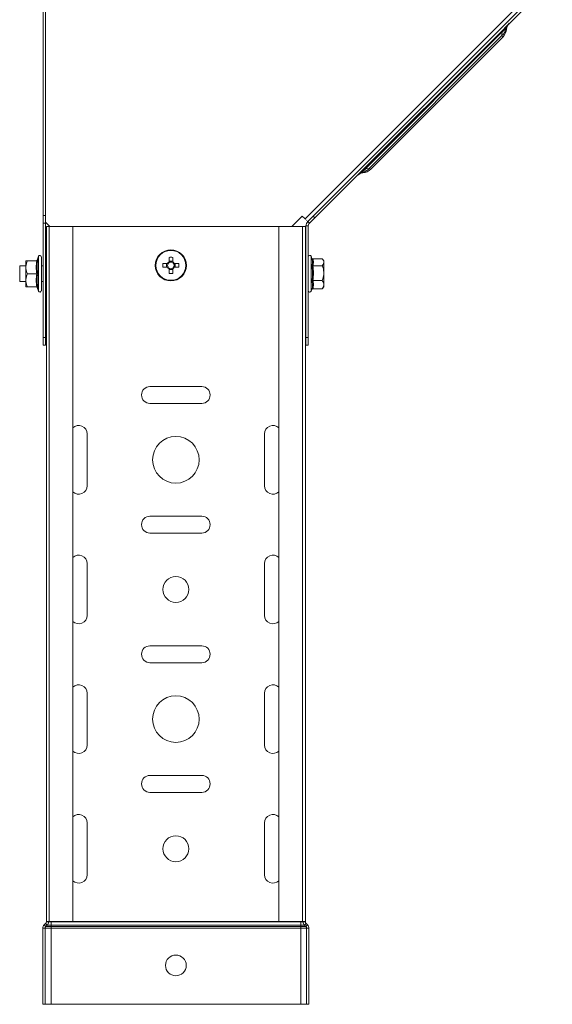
# Model space of a CAD drawing. Header units: millimetres. Extents: x 335 to 1721, y -946 to 550.
# Tile 4 of 12: x 1212 to 1418, y -946 to -566. Entities that reach past the tile are written whole.
import ezdxf

# ---------------------------------------------------------------- set-up
doc = ezdxf.new("R2010")
doc.units = ezdxf.units.MM
doc.linetypes.add('K5LT32768', pattern=[0])
doc.linetypes.add('K5LT32769', pattern=[0])

msp = doc.modelspace()

# ---------------------------------------------------------------- linework, layer by layer
at = {"color": 7, "linetype": 'K5LT32768', "lineweight": 15}
for p, q in [((1417.69, -547.52), (1322.24, -642.98)), ((1416.63, -550.7), (1325.42, -641.92)), ((1417.27, -551.34), (1326.05, -642.55)), ((1221.16, -641.68), (1221.16, -561.21)), ((1222.06, -641.68), (1222.06, -561.21)), ((1399.84, -569.79), (1399.68, -569.41)), ((1345.56, -623.64), (1398.36, -570.84)), ((1346.92, -623.53), (1398.24, -572.21)), ((1347.62, -623.82), (1398.53, -572.9)), ((1398.24, -572.21), (1398.36, -570.84)), ((1399.97, -569.88), (1399.84, -569.79)), ((1344.12, -624.96), (1344.51, -625.12)), ((1344.51, -625.12), (1344.59, -625.26)), ((1345.56, -623.64), (1346.92, -623.53)), ((1221.16, -641.68), (1222.06, -641.68)), ((1221.16, -644.68), (1221.16, -641.68)), ((1222.06, -641.68), (1222.06, -644.68)), ((1222.06, -644.68), (1221.16, -644.68)), ((1221.16, -688.74), (1221.16, -644.68)), ((1222.06, -644.31), (1223.67, -645.92)), ((1222.06, -688.74), (1222.06, -644.68)), ((1317.17, -645.92), (1321.17, -641.92)), ((1321.17, -641.92), (1322.24, -642.98)), ((1323.3, -644.04), (1325.42, -641.92)), ((1323.93, -644.68), (1323.3, -644.04)), ((1326.05, -642.55), (1323.93, -644.68)), ((1325.42, -641.92), (1326.05, -642.55)), ((1223.48, -645.92), (1222.35, -645.92)), ((1222.35, -913.92), (1222.35, -645.92)), ((1223.48, -645.92), (1223.48, -913.92)), ((1232.58, -645.92), (1223.48, -645.92)), ((1232.58, -913.92), (1232.58, -645.92)), ((1232.58, -645.92), (1312.13, -645.92)), ((1312.13, -645.92), (1312.13, -913.92)), ((1321.23, -645.92), (1312.13, -645.92)), ((1321.23, -913.92), (1321.23, -645.92)), ((1322.35, -645.92), (1321.23, -645.92)), ((1322.35, -913.92), (1322.35, -645.92)), ((1322.59, -645.74), (1323.49, -645.74)), ((1322.59, -688.74), (1322.59, -645.74)), ((1323.49, -688.74), (1323.49, -645.74)), ((1214.42, -659.16), (1215.02, -659.16)), ((1214.42, -659.16), (1214.42, -661.66)), ((1218.7, -659.16), (1215.02, -659.16)), ((1219.32, -657.43), (1218.78, -658.9)), ((1218.82, -658.92), (1218.81, -658.92)), ((1220.42, -670.69), (1220.42, -657.62)), ((1222.35, -658.16), (1222.06, -658.16)), ((1269.08, -660.21), (1267.33, -660.21)), ((1268.8, -660.21), (1268.8, -661.63)), ((1269.71, -657.83), (1269.71, -659.58)), ((1271.13, -659.29), (1269.71, -659.29)), ((1271.13, -659.58), (1271.13, -657.83)), ((1273.51, -660.21), (1271.76, -660.21)), ((1272.05, -661.63), (1272.05, -660.21)), ((1324.89, -658.24), (1324.59, -657.43)), ((1324.87, -658.24), (1324.83, -658.1)), ((1325.21, -658.39), (1328.89, -658.39)), ((1329.49, -659.16), (1329, -658.52)), ((1329.49, -659.71), (1329.49, -659.16)), ((1329.49, -663.93), (1329.49, -659.71)), ((1214.42, -661.16), (1212.06, -661.16)), ((1212.06, -661.16), (1212.06, -667.16)), ((1214.42, -661.66), (1214.42, -666.66)), ((1218.7, -664.16), (1215.02, -664.16)), ((1219.08, -664.16), (1218.7, -664.16)), ((1221.16, -661.16), (1220.42, -661.16)), ((1267.33, -661.63), (1269.08, -661.63)), ((1269.71, -662.26), (1269.71, -664.01)), ((1269.71, -662.54), (1271.13, -662.54)), ((1271.13, -664.01), (1271.13, -662.26)), ((1271.76, -661.63), (1273.51, -661.63)), ((1322.59, -661.16), (1322.35, -661.16)), ((1325.21, -661.04), (1328.89, -661.04)), ((1329.52, -661.16), (1329.49, -661.16)), ((1329.49, -668.37), (1329.49, -663.93)), ((1329.52, -667.16), (1329.52, -661.16)), ((1212.06, -667.16), (1214.42, -667.16)), ((1214.42, -669.16), (1214.42, -666.66)), ((1220.42, -667.16), (1221.16, -667.16)), ((1322.35, -667.16), (1322.59, -667.16)), ((1325.21, -666.81), (1328.89, -666.81)), ((1329.49, -667.16), (1329.52, -667.16)), ((1214.42, -669.16), (1215.02, -669.16)), ((1218.7, -669.16), (1215.02, -669.16)), ((1218.78, -669.41), (1219.32, -670.88)), ((1218.82, -669.4), (1218.81, -669.39)), ((1222.06, -670.16), (1222.35, -670.16)), ((1324.59, -670.88), (1324.84, -670.21)), ((1324.87, -670.07), (1324.83, -670.22)), ((1325.21, -669.92), (1328.89, -669.92)), ((1329, -669.79), (1328.89, -669.92)), ((1329, -669.79), (1329.49, -669.16)), ((1329.49, -669.16), (1329.49, -668.37)), ((1221.16, -688.74), (1222.06, -688.74)), ((1221.16, -691.74), (1221.16, -688.74)), ((1222.06, -688.74), (1222.06, -691.74)), ((1322.59, -688.74), (1323.49, -688.74)), ((1322.59, -691.74), (1322.59, -688.74)), ((1323.49, -688.74), (1323.49, -691.74)), ((1222.06, -691.74), (1221.16, -691.74)), ((1323.49, -691.74), (1322.59, -691.74)), ((1282.35, -707.67), (1262.35, -707.67)), ((1262.35, -714.17), (1282.35, -714.17)), ((1238.1, -745.92), (1238.1, -725.92)), ((1306.6, -725.92), (1306.6, -745.92)), ((1282.35, -757.67), (1262.35, -757.67)), ((1262.35, -764.17), (1282.35, -764.17)), ((1238.1, -795.92), (1238.1, -775.92)), ((1306.6, -775.92), (1306.6, -795.92)), ((1282.35, -807.67), (1262.35, -807.67)), ((1262.35, -814.17), (1282.35, -814.17)), ((1238.1, -845.92), (1238.1, -825.92)), ((1306.6, -825.92), (1306.6, -845.92)), ((1282.35, -857.67), (1262.35, -857.67)), ((1262.35, -864.17), (1282.35, -864.17)), ((1238.1, -895.92), (1238.1, -875.92)), ((1306.6, -875.92), (1306.6, -895.92)), ((1222.06, -914.79), (1221.54, -915.26)), ((1222.67, -915.45), (1222.06, -914.79)), ((1222.35, -913.92), (1222.35, -914.12)), ((1223.48, -913.92), (1222.35, -913.92)), ((1223.25, -914.12), (1222.35, -914.12)), ((1223.25, -913.92), (1223.25, -914.12)), ((1223.25, -914.12), (1224.15, -914.12)), ((1232.58, -913.92), (1223.48, -913.92)), ((1224.15, -913.92), (1224.15, -914.12)), ((1224.15, -914.12), (1224.15, -915.45)), ((1224.15, -914.12), (1320.55, -914.12)), ((1232.58, -913.92), (1312.13, -913.92)), ((1321.23, -913.92), (1312.13, -913.92)), ((1320.55, -913.92), (1320.55, -914.12)), ((1320.55, -914.12), (1321.45, -914.12)), ((1320.55, -914.12), (1320.55, -915.45)), ((1322.35, -913.92), (1321.23, -913.92)), ((1321.45, -913.92), (1321.45, -914.12)), ((1321.45, -913.92), (1322.35, -913.92)), ((1321.45, -914.12), (1322.35, -914.12)), ((1322.04, -915.45), (1322.65, -914.79)), ((1322.35, -913.92), (1322.35, -914.12)), ((1322.65, -914.79), (1323.17, -915.26)), ((1221.85, -916.59), (1220.95, -916.59)), ((1220.95, -916.59), (1220.95, -945.92)), ((1222.15, -915.92), (1221.54, -915.26)), ((1221.85, -916.59), (1221.85, -945.92)), ((1221.85, -916.59), (1224.15, -916.59)), ((1222.67, -915.45), (1222.15, -915.92)), ((1222.15, -915.92), (1224.15, -915.92)), ((1222.67, -915.45), (1224.15, -915.45)), ((1224.15, -915.45), (1224.15, -915.92)), ((1224.15, -915.45), (1320.55, -915.45)), ((1224.15, -915.92), (1224.15, -916.59)), ((1224.15, -915.92), (1320.55, -915.92)), ((1224.15, -916.59), (1224.15, -945.92)), ((1224.15, -916.59), (1320.55, -916.59)), ((1320.55, -915.45), (1322.04, -915.45)), ((1320.55, -915.45), (1320.55, -915.92)), ((1320.55, -915.92), (1320.55, -916.59)), ((1320.55, -915.92), (1322.56, -915.92)), ((1320.55, -916.59), (1322.85, -916.59)), ((1320.55, -916.59), (1320.55, -945.92)), ((1322.04, -915.45), (1322.56, -915.92)), ((1322.56, -915.92), (1323.17, -915.26)), ((1322.85, -916.59), (1323.75, -916.59)), ((1322.85, -916.59), (1322.85, -945.92)), ((1323.75, -916.59), (1323.75, -945.92)), ((1221.85, -945.92), (1220.95, -945.92)), ((1221.85, -945.92), (1224.15, -945.92)), ((1224.15, -945.92), (1320.55, -945.92)), ((1320.55, -945.92), (1322.85, -945.92)), ((1322.85, -945.92), (1323.75, -945.92))]:
    msp.add_line(p, q, dxfattribs=at)
at = {"color": 8, "linetype": 'K5LT32769', "lineweight": 15, "true_color": 0x808080}
for p, q in [((1219.32, -670.88), (1219.32, -657.43)), ((1324.59, -657.43), (1324.59, -670.88))]:
    msp.add_line(p, q, dxfattribs=at)
at = {"color": 7, "linetype": 'K5LT32768', "const_width": 0.15}
msp.add_lwpolyline([(1322.24, -642.98), (1322.44, -643.19), (1322.64, -643.39), (1322.82, -643.57), (1322.99, -643.73), (1323.12, -643.86), (1323.22, -643.96), (1323.28, -644.02), (1323.3, -644.04)], dxfattribs=at)
at = {"color": 7, "linetype": 'K5LT32768', "lineweight": 15}
for centre, radius in [((1270.42, -660.92), 6), ((1270.42, -660.92), 5.77), ((1272.35, -735.92), 9), ((1272.35, -785.92), 5), ((1272.35, -835.92), 9), ((1272.35, -885.92), 5), ((1272.35, -930.92), 4)]:
    msp.add_circle(centre, radius, dxfattribs=at)
for centre, radius, start, end in [((1396.38, -567.7), 3.72, 302.2196, 332.6315), ((1403.06, -570.64), 3.6, 135.0371, 159.9803), ((1403.56, -570.37), 3.76, 135.057, 171.1237), ((1403.85, -570.27), 3.9, 135, 174.1695), ((1395.57, -568.7), 4.41, 307.3323, 345.6648), ((1395, -569.37), 5, 315, 354.1695), ((1344.99, -629.14), 3.9, 95.8305, 135), ((1345.09, -628.84), 3.76, 98.8759, 134.9432), ((1345.36, -628.35), 3.6, 110.0191, 134.962), ((1342.41, -621.66), 3.72, 297.3685, 327.7816), ((1343.42, -620.85), 4.41, 284.3342, 322.6687), ((1344.09, -620.28), 5, 275.8305, 315), ((1324.99, -645.74), 2.4, 135, 180), ((1324.99, -645.74), 1.5, 135, 180), ((1218.44, -658.8), 0.36, 277.1728, 342.3306), ((1219.85, -657.62), 0.567, 0, 160), ((1289.46, -660.92), 22.14, 178.1623, 181.8377), ((1270.42, -660.92), 1.51, 117.9589, 152.0411), ((1270.42, -660.92), 1.28, 146.3257, 213.6743), ((1270.42, -660.92), 1.28, 123.6743, 146.3257), ((1270.42, -679.93), 22.11, 88.1601, 91.8399), ((1270.42, -660.92), 1.28, 56.3257, 123.6743), ((1270.42, -660.92), 1.51, 27.9589, 62.0411), ((1270.42, -660.92), 1.28, 33.6743, 56.3257), ((1270.42, -660.92), 1.28, 326.3257, 33.6743), ((1251.38, -660.92), 22.14, 358.1623, 1.8377), ((1324.06, -657.62), 0.567, 20, 180), ((1270.42, -660.92), 1.51, 207.9589, 242.0411), ((1270.42, -660.92), 1.28, 213.6743, 236.3257), ((1270.42, -660.92), 1.28, 236.3257, 303.6743), ((1270.42, -641.91), 22.11, 268.1601, 271.8399), ((1270.42, -660.92), 1.51, 297.9589, 332.0411), ((1270.42, -660.92), 1.28, 303.6743, 326.3257), ((1218.44, -669.52), 0.36, 18.0664, 82.8576), ((1219.85, -670.69), 0.567, 200, 0), ((1324.06, -670.69), 0.567, 180, 340), ((1262.35, -710.92), 3.25, 90, 270), ((1282.35, -710.92), 3.25, 270, 90), ((1234.85, -725.92), 3.25, 0, 134.427), ((1309.85, -725.92), 3.25, 45.573, 180), ((1234.85, -745.92), 3.25, 225.573, 0), ((1309.85, -745.92), 3.25, 180, 314.427), ((1262.35, -760.92), 3.25, 90, 270), ((1282.35, -760.92), 3.25, 270, 90), ((1234.85, -775.92), 3.25, 0, 134.427), ((1309.85, -775.92), 3.25, 45.573, 180), ((1234.85, -795.92), 3.25, 225.573, 0), ((1309.85, -795.92), 3.25, 180, 314.427), ((1262.35, -810.92), 3.25, 90, 270), ((1282.35, -810.92), 3.25, 270, 90), ((1234.85, -825.92), 3.25, 0, 134.427), ((1309.85, -825.92), 3.25, 45.573, 180), ((1234.85, -845.92), 3.25, 225.573, 0), ((1309.85, -845.92), 3.25, 180, 314.427), ((1262.35, -860.92), 3.25, 90, 270), ((1282.35, -860.92), 3.25, 270, 90), ((1234.85, -875.92), 3.25, 0, 134.427), ((1309.85, -875.92), 3.25, 45.573, 180), ((1234.85, -895.92), 3.25, 225.573, 0), ((1309.85, -895.92), 3.25, 180, 314.427), ((1221.45, -914.12), 0.9, 312.3141, 0), ((1221.45, -914.12), 1.8, 312.3141, 0), ((1323.25, -914.12), 1.8, 180, 227.6859), ((1323.25, -914.12), 0.9, 180, 227.6859), ((1222.75, -916.59), 1.8, 132.3141, 180), ((1222.75, -916.59), 0.9, 132.3141, 180), ((1321.95, -916.59), 0.9, 0, 47.6859), ((1321.95, -916.59), 1.8, 0, 47.6859)]:
    msp.add_arc(centre, radius, start, end, dxfattribs=at)
for points, knots in [([(1398.36, -570.84), (1398.58, -570.46), (1399.02, -569.67), (1399.62, -568.99), (1399.94, -568.67), (1399.95, -568.66)], [0, 0, 0, 0, 0.493536, 0.99551, 1, 1, 1, 1]), ([(1399.68, -569.41), (1399.69, -569.26), (1399.71, -568.95), (1399.86, -568.75), (1399.95, -568.66), (1399.95, -568.66)], [0, 0, 0, 0, 0.494219, 0.993968, 1, 1, 1, 1]), ([(1398.53, -572.9), (1398.52, -572.89), (1398.5, -572.85), (1398.34, -572.46), (1398.24, -572.21)], [0, 0, 0, 0, 0.365223, 1, 1, 1, 1]), ([(1343.38, -625.23), (1343.38, -625.23), (1343.7, -624.9), (1344.39, -624.3), (1345.17, -623.86), (1345.56, -623.64)], [0, 0, 0, 0, 0.00449, 0.506465, 1, 1, 1, 1]), ([(1343.38, -625.23), (1343.38, -625.23), (1343.47, -625.14), (1343.67, -625), (1343.97, -624.97), (1344.12, -624.96)], [0, 0, 0, 0, 0.006033, 0.505781, 1, 1, 1, 1]), ([(1346.92, -623.53), (1347.17, -623.63), (1347.56, -623.79), (1347.61, -623.81), (1347.62, -623.82)], [0, 0, 0, 0, 0.634777, 1, 1, 1, 1]), ([(1215.02, -659.16), (1214.74, -659.89), (1214.44, -660.71), (1214.42, -661.57), (1214.42, -661.66)], [0, 0, 0, 0, 0.896036, 1, 1, 1, 1]), ([(1218.7, -664.16), (1218.57, -663.34), (1218.31, -661.67), (1218.57, -660), (1218.7, -659.16)], [0, 0, 0, 0, 0.49215, 1, 1, 1, 1]), ([(1219.08, -658.9), (1219.08, -658.9), (1219.06, -658.94), (1219.02, -659.01), (1218.93, -659.09), (1218.82, -659.14), (1218.74, -659.15), (1218.7, -659.16)], [0, 0, 0, 0, 0.007929, 0.267533, 0.528601, 0.763829, 1, 1, 1, 1]), ([(1219.08, -658.9), (1219.04, -659.11), (1218.83, -660.14), (1218.68, -661.92), (1218.95, -663.45), (1219.08, -664.16)], [0, 0, 0, 0, 0.118084, 0.592257, 1, 1, 1, 1]), ([(1324.83, -658.1), (1324.83, -658.1), (1324.85, -658.14), (1324.89, -658.22), (1324.98, -658.31), (1325.09, -658.38), (1325.17, -658.38), (1325.21, -658.39)], [0, 0, 0, 0, 0.007944, 0.267537, 0.528609, 0.763814, 1, 1, 1, 1]), ([(1325.21, -658.39), (1325.34, -658.82), (1325.61, -659.71), (1325.34, -660.59), (1325.21, -661.04)], [0, 0, 0, 0, 0.492148, 1, 1, 1, 1]), ([(1329.49, -659.71), (1329.41, -659.35), (1329.31, -658.9), (1328.96, -658.47), (1328.89, -658.39)], [0, 0, 0, 0, 0.801463, 1, 1, 1, 1]), ([(1328.89, -661.04), (1329.17, -660.65), (1329.48, -660.22), (1329.49, -659.76), (1329.49, -659.71)], [0, 0, 0, 0, 0.896036, 1, 1, 1, 1]), ([(1214.42, -661.66), (1214.5, -662.34), (1214.6, -663.2), (1214.95, -664), (1215.02, -664.16)], [0, 0, 0, 0, 0.801464, 1, 1, 1, 1]), ([(1215.02, -664.16), (1214.74, -664.89), (1214.44, -665.71), (1214.42, -666.57), (1214.42, -666.66)], [0, 0, 0, 0, 0.896036, 1, 1, 1, 1]), ([(1218.7, -669.16), (1218.57, -668.34), (1218.31, -666.67), (1218.57, -665), (1218.7, -664.16)], [0, 0, 0, 0, 0.49215, 1, 1, 1, 1]), ([(1219.08, -664.16), (1219.04, -664.36), (1218.83, -665.38), (1218.68, -667.15), (1218.95, -668.69), (1219.08, -669.41)], [0, 0, 0, 0, 0.118084, 0.592257, 1, 1, 1, 1]), ([(1324.83, -666.94), (1324.87, -666.71), (1325.08, -665.52), (1325.23, -663.48), (1324.96, -661.7), (1324.83, -660.88)], [0, 0, 0, 0, 0.118084, 0.59226, 1, 1, 1, 1]), ([(1324.83, -660.88), (1324.83, -660.88), (1324.85, -660.91), (1324.89, -660.95), (1324.98, -661), (1325.09, -661.03), (1325.17, -661.04), (1325.21, -661.04)], [0, 0, 0, 0, 0.007921, 0.267521, 0.528591, 0.763805, 1, 1, 1, 1]), ([(1325.21, -661.04), (1325.34, -661.99), (1325.61, -663.91), (1325.34, -665.83), (1325.21, -666.81)], [0, 0, 0, 0, 0.492147, 1, 1, 1, 1]), ([(1329.49, -663.93), (1329.49, -663.78), (1329.47, -662.83), (1329.21, -661.86), (1328.91, -661.07), (1328.89, -661.04)], [0, 0, 0, 0, 0.148486, 0.965575, 1, 1, 1, 1]), ([(1328.89, -666.81), (1328.98, -666.57), (1329.33, -665.64), (1329.42, -664.65), (1329.49, -663.93)], [0, 0, 0, 0, 0.263253, 1, 1, 1, 1]), ([(1214.42, -666.66), (1214.5, -667.34), (1214.6, -668.2), (1214.95, -669), (1215.02, -669.16)], [0, 0, 0, 0, 0.801464, 1, 1, 1, 1]), ([(1324.83, -666.94), (1324.83, -666.94), (1324.85, -666.92), (1324.89, -666.89), (1324.98, -666.84), (1325.09, -666.82), (1325.17, -666.81), (1325.21, -666.81)], [0, 0, 0, 0, 0.007925, 0.267542, 0.528592, 0.763815, 1, 1, 1, 1]), ([(1324.83, -670.22), (1324.87, -670.09), (1325.08, -669.44), (1325.23, -668.33), (1324.96, -667.38), (1324.83, -666.94)], [0, 0, 0, 0, 0.118084, 0.592258, 1, 1, 1, 1]), ([(1325.21, -666.81), (1325.34, -667.32), (1325.61, -668.36), (1325.34, -669.4), (1325.21, -669.92)], [0, 0, 0, 0, 0.492148, 1, 1, 1, 1]), ([(1329.49, -668.37), (1329.41, -667.94), (1329.31, -667.41), (1328.96, -666.91), (1328.89, -666.81)], [0, 0, 0, 0, 0.801464, 1, 1, 1, 1]), ([(1218.7, -669.16), (1218.74, -669.16), (1218.82, -669.17), (1218.93, -669.22), (1219.02, -669.3), (1219.06, -669.37), (1219.08, -669.41), (1219.08, -669.41)], [0, 0, 0, 0, 0.236171, 0.471399, 0.732467, 0.992071, 1, 1, 1, 1]), ([(1325.21, -669.92), (1325.17, -669.93), (1325.09, -669.94), (1324.98, -670), (1324.89, -670.09), (1324.85, -670.17), (1324.83, -670.21), (1324.83, -670.22)], [0, 0, 0, 0, 0.236186, 0.471391, 0.732463, 0.992056, 1, 1, 1, 1]), ([(1328.89, -669.92), (1329.17, -669.46), (1329.48, -668.95), (1329.49, -668.42), (1329.49, -668.37)], [0, 0, 0, 0, 0.896038, 1, 1, 1, 1])]:
    msp.add_open_spline(points, degree=3, knots=knots, dxfattribs=at)
at = {"color": 8, "linetype": 'K5LT32769', "lineweight": 15, "true_color": 0x808080}
for points, knots in [([(1218.81, -658.92), (1218.8, -658.92), (1218.74, -658.92), (1218.92, -658.91), (1219.08, -658.9)], [0, 0, 0, 0, 0.119408, 1, 1, 1, 1]), ([(1324.83, -660.88), (1324.87, -660.78), (1325.08, -660.24), (1325.23, -659.36), (1324.98, -658.58), (1324.87, -658.24)], [0, 0, 0, 0, 0.124545, 0.624676, 1, 1, 1, 1]), ([(1219.08, -669.41), (1219.04, -669.41), (1218.86, -669.4), (1218.84, -669.4), (1218.82, -669.4)], [0, 0, 0, 0, 0.236149, 1, 1, 1, 1])]:
    msp.add_open_spline(points, degree=3, knots=knots, dxfattribs=at)

doc.saveas('drawing.dxf')
